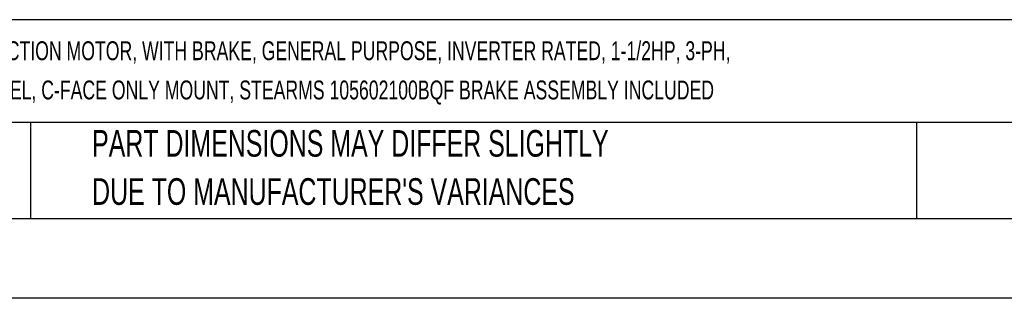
# Model space of a CAD drawing. Header units: inches. Extents: x 0 to 11, y 0 to 8.5.
# Tile 2 of 20: x 1.9 to 5, y 0 to 0.9. Entities that reach past the tile are written whole.
import ezdxf

# ---------------------------------------------------------------- set-up
doc = ezdxf.new("R2010")
doc.units = ezdxf.units.IN
doc.header["$MEASUREMENT"] = 0
doc.linetypes.add('CENTERX2', pattern=[0.8, 0.5, -0.1, 0.1, -0.1])
doc.layers.add('TEXT', color=140, linetype='Continuous', lineweight=25)
doc.styles.add('SLDTEXTSTYLE0', font='TXT', dxfattribs={"width": 0.7})

# ---------------------------------------------------------------- blocks, each defined once
blk = doc.blocks.new('SW_NOTE_0')
at = {"layer": 'TEXT', "color": 0, "linetype": 'CENTERX2', "lineweight": 18, "char_height": 0.059006, "attachment_point": 1, "style": 'SLDTEXTSTYLE0'}
for s, insert in [('WEG ELECTRIC S SERIES STANDARD EFFICIENCY AC INDUCTION MOTOR, WITH BRAKE, GENERAL PURPOSE, INVERTER RATED, 1-1/2HP, 3-PH,', (0, 0.0761)), ('208-230/460 VAC, 1800RPM, TEFC, 56C FRAME, ROLLED STEEL, C-FACE ONLY MOUNT, STEARMS 105602100BQF BRAKE ASSEMBLY INCLUDED', (0, -0.0466))]:
    blk.add_mtext(s, dxfattribs=dict(at, insert=insert))
blk = doc.blocks.new('SW_NOTE_0_3')
at = {"layer": 'TEXT', "color": 0, "linetype": 'CENTERX2', "lineweight": 18, "char_height": 0.083333, "attachment_point": 1, "style": 'SLDTEXTSTYLE0'}
for s, insert in [('PART DIMENSIONS MAY DIFFER SLIGHTLY', (0, 0.1074)), ("DUE TO MANUFACTURER'S VARIANCES", (0, -0.0431))]:
    blk.add_mtext(s, dxfattribs=dict(at, insert=insert))

msp = doc.modelspace()

# ---------------------------------------------------------------- linework, layer by layer
at = {"color": 7, "linetype": 'Continuous'}
msp.add_line((11.0001, 0.00011), (0.0001, 0.00011), dxfattribs=at)
at = {"layer": 'TEXT'}
for p, q in [((10.75, 0.87111), (0.25, 0.87111)), ((10.75, 0.55), (0.25, 0.55)), ((1.97684, 0.55), (1.97684, 0.25)), ((4.74986, 0.55), (4.74986, 0.25)), ((0.25, 0.25), (10.75, 0.25))]:
    msp.add_line(p, q, dxfattribs=at)

# ---------------------------------------------------------------- block references
at = {"layer": 'TEXT', "linetype": 'CENTERX2', "lineweight": 18}
for name, p in [('SW_NOTE_0', (0.30713, 0.72752)), ('SW_NOTE_0_3', (2.17005, 0.41872))]:
    msp.add_blockref(name, p, dxfattribs=at)

doc.saveas('drawing.dxf')
